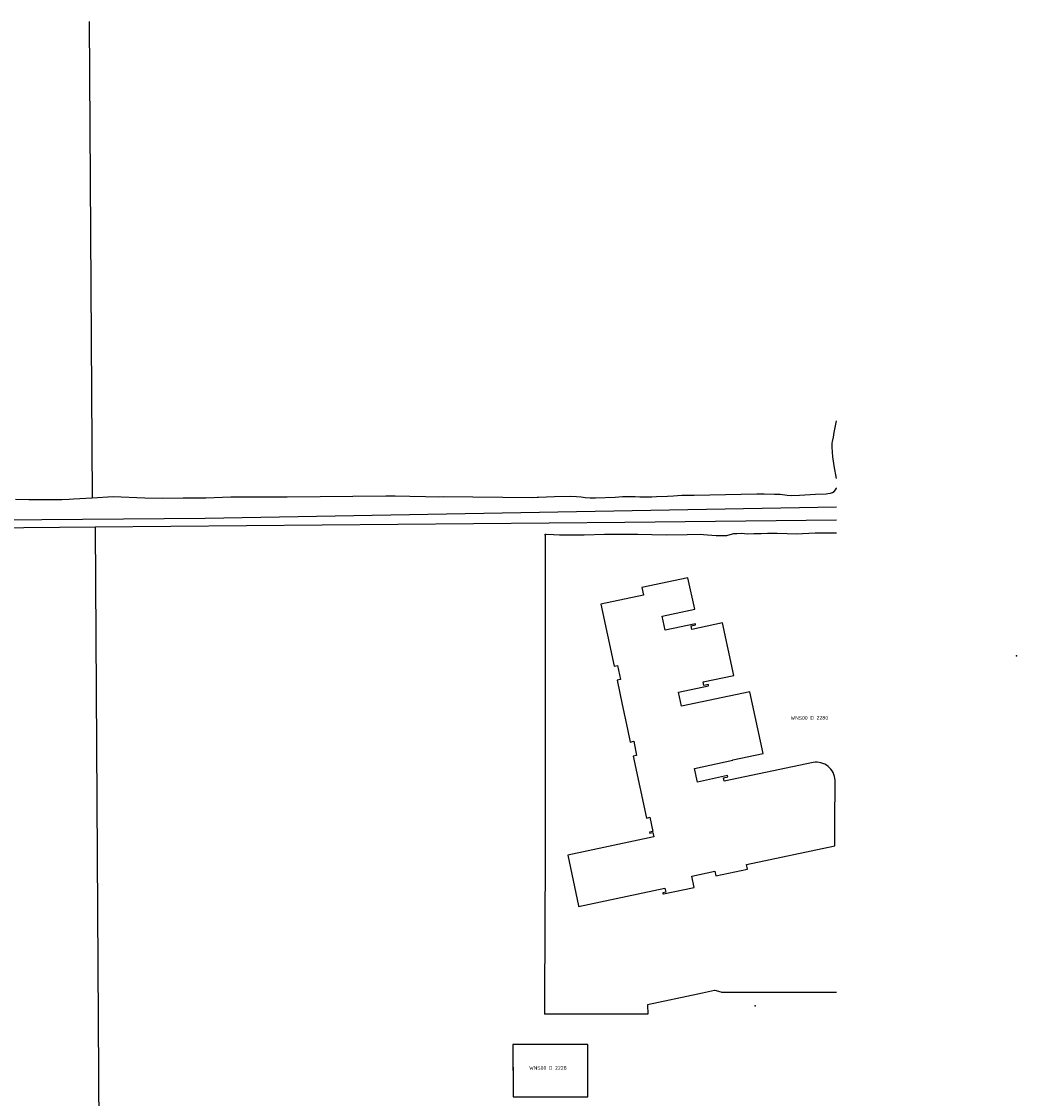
# Model space of a CAD drawing. Extents: x 122000 to 123045, y 469000 to 469500.
# Tile 4 of 4: x 122803 to 123043, y 469240 to 469500. Entities that reach past the tile are written whole.
import ezdxf
from ezdxf.enums import TextEntityAlignment as Align

# ---------------------------------------------------------------- set-up
doc = ezdxf.new("R2010")
doc.units = 0
doc.header["$LTSCALE"] = 4
doc.layers.get('0').update_dxf_attribs({"linetype": 'CONTINUOUS'})
for name, color, linetype in [('BOUWT01', 1, 'CONTINUOUS'), ('G01', 3, 'CONTINUOUS'), ('G03', 6, 'CONTINUOUS'), ('TEK-D01', 7, 'CONTINUOUS')]:
    doc.layers.add(name, color=color, linetype=linetype)
doc.styles.add('ISO', font='ISO')

# ---------------------------------------------------------------- blocks, each defined once
blk = doc.blocks.new('PERC')
at = {"color": 0}
blk.add_point((50, 15), dxfattribs=at)
at = {"color": 0, "style": 'ISO'}
blk.add_attdef('PERC', (50.6, 15), '', height=0.9, dxfattribs=at)

msp = doc.modelspace()

# ---------------------------------------------------------------- linework, layer by layer
at = {"layer": 'BOUWT01'}
for points in [[(122994.303, 469321.108), (122972.839, 469316.571), (122972.652, 469317.436), (122973.739, 469317.67), (122973.675, 469317.964), (122966.415, 469316.396), (122965.715, 469319.695), (122974.925, 469321.659), (122974.904, 469321.757), (122982.24, 469323.322), (122979.064, 469338.213), (122962.535, 469334.687), (122961.812, 469338.095), (122969.107, 469339.647), (122969.045, 469339.94), (122967.957, 469339.709), (122967.773, 469340.574), (122975.168, 469342.159), (122972.453, 469354.823), (122965.059, 469353.239), (122964.872, 469354.104), (122965.959, 469354.338), (122965.895, 469354.632), (122958.636, 469353.064), (122957.917, 469356.451), (122965.736, 469358.123), (122964.108, 469365.737), (122952.984, 469363.357), (122953.359, 469361.518), (122943.1, 469359.34), (122946.271, 469344.394), (122947.1, 469344.57), (122947.818, 469341.171), (122946.999, 469340.997), (122948.246, 469335.139)], [(122948.246, 469335.139), (122949.512, 469329.194)], [(122949.512, 469329.194), (122950.181, 469326.053), (122951.003, 469326.228), (122951.721, 469322.83), (122950.902, 469322.655), (122954.087, 469307.713), (122954.919, 469307.89), (122955.623, 469304.493), (122954.839, 469304.33), (122954.885, 469304.071)], [(122999.593, 469306.377), (122999.614, 469316.812)], [(122999.583, 469301.174), (122999.593, 469306.377)], [(122954.885, 469304.071), (122955.66, 469304.209), (122955.869, 469303.201), (122935.072, 469298.763), (122937.684, 469286.481)], [(122958.221, 469289.416), (122965.588, 469290.98), (122965.009, 469293.711), (122970.593, 469294.91), (122970.845, 469293.727), (122978.452, 469295.348), (122978.211, 469296.478), (122999.583, 469301.029), (122999.583, 469301.174)], [(122937.684, 469286.481), (122937.706, 469286.377), (122958.53, 469290.817), (122958.739, 469289.828), (122958.015, 469289.675), (122958.076, 469289.386), (122958.221, 469289.416)], [(122939.967, 469240.415), (122939.953, 469253.05), (122921.863, 469253.03), (122921.875, 469242.199)], [(122921.875, 469242.199), (122921.877, 469240.395), (122939.967, 469240.415)]]:
    msp.add_lwpolyline(points, dxfattribs=at)
msp.add_lwpolyline([(122999.614, 469316.812, 0.451862), (122994.303, 469321.108)], format="xyb", dxfattribs=at)
at = {"layer": 'G01'}
for points in [[(122819.593, 469500), (122820.297, 469385.03)], [(123000, 469389.716), (122999.42, 469392.77), (122999.08, 469394.92), (122999.01, 469396.01), (122998.94, 469397.33), (122998.92, 469398.1), (122998.97, 469398.64), (122999.22, 469399.68), (122999.37, 469400.75), (123000, 469403.636)], [(122956.49, 469385.33), (122959.19, 469385.45), (122960.59, 469385.53), (122961.61, 469385.6), (122962.65, 469385.65), (122963.72, 469385.68), (122964.71, 469385.63), (122965.61, 469385.62), (122980.706, 469385.945), (122982.54, 469385.95), (122985.03, 469385.93), (122986.33, 469385.87), (122988.07, 469385.68), (122989.22, 469385.6), (122991.01, 469385.63), (122994.89, 469385.9)], [(122994.89, 469385.9), (122997.49, 469386), (122997.85, 469386.04), (122998.48, 469386.17), (122998.97, 469386.32), (122999.41, 469386.58), (122999.74, 469386.92), (122999.97, 469387.34), (123000, 469387.444)], [(122801.76, 469384.66), (122804.95, 469384.59), (122808.17, 469384.58), (122812.96, 469384.65), (122814.7, 469384.71), (122815.76, 469384.78), (122820.297, 469385.03)], [(122820.297, 469385.03), (122825.36, 469385.31), (122833.03, 469384.98), (122837.23, 469384.94), (122842.21, 469385), (122847.69, 469385), (122853.77, 469385.26), (122857.58, 469385.29), (122866.3, 469385.24), (122867.33, 469385.29), (122891.151, 469385.473), (122893.42, 469385.46), (122896.97, 469385.41), (122900.76, 469385.37), (122903.79, 469385.29), (122904.978, 469385.368), (122926.54, 469385.13), (122927.68, 469385.14), (122927.99, 469385.18), (122931.9, 469385.3), (122935.86, 469385.39), (122937.22, 469385.36), (122938.3, 469385.23), (122939.26, 469385.13), (122940.53, 469385.05), (122941.75, 469384.99), (122946.52, 469385.21), (122948.33, 469385.3), (122949.32, 469385.34), (122950.37, 469385.35), (122951.36, 469385.33), (122952.53, 469385.27), (122954.1, 469385.27), (122955.36, 469385.29), (122956.49, 469385.33)], [(122820.992, 469377.991), (122948.865, 469379.154), (123000, 469379.704)], [(122669.569, 469376.748), (122734.757, 469377.206), (122820.992, 469377.991)], [(122820.992, 469377.991), (122822.901, 469060.554), (122823.12, 469000)], [(122929.615, 469375.964), (122929.646, 469295.294), (122929.594, 469284.761)], [(122929.615, 469376.219), (122929.87, 469376.27), (122931.66, 469376.14), (122933.12, 469376.06), (122935.55, 469376.06), (122939.08, 469376.12), (122943.94, 469376.21), (122950.75, 469376.26), (122952.01, 469376.24), (122955.36, 469376.13), (122958.86, 469376.05), (122963.88, 469376.19), (122967.03, 469376.21), (122967.9, 469376.14), (122968.84, 469376.06), (122969.9, 469376.02), (122970.9, 469375.94), (122971.85, 469375.93), (122972.69, 469375.88), (122973.53, 469375.95), (122974.28, 469376.13), (122975.22, 469376.39), (122975.87, 469376.44), (122977.05, 469376.47), (122978.45, 469376.36), (122979.99, 469376.41), (122981.79, 469376.42), (122983.29, 469376.45), (122985.68, 469376.45), (122988.06, 469376.4), (122990.21, 469376.36), (122994.85, 469376.57), (123000, 469376.561)], [(122929.615, 469375.964), (122929.615, 469376.219)], [(122929.594, 469284.761), (122929.472, 469260.329)], [(122967.607, 469265.438), (122966.481, 469265.178), (122954.349, 469262.622), (122954.388, 469260.357)], [(122970.683, 469266.046), (122970.476, 469266.1), (122967.607, 469265.438)], [(122972.098, 469265.674), (122970.683, 469266.046)], [(123000, 469265.601), (122972.295, 469265.622), (122972.098, 469265.674)], [(122954.388, 469260.357), (122929.472, 469260.329)], [(122939.967, 469240.415), (122939.953, 469253.05), (122921.863, 469253.03), (122921.877, 469240.395), (122939.967, 469240.415)]]:
    msp.add_lwpolyline(points, dxfattribs=at)
at = {"layer": 'G03'}
msp.add_lwpolyline([(122015.628, 469374.678), (122021.698, 469374.724), (122052.956, 469374.796), (122153.82, 469375.274), (122375.552, 469377.04), (122490.348, 469377.822), (122699.459, 469378.933), (122847.597, 469380.112), (123000, 469382.878)], dxfattribs=at)

# ---------------------------------------------------------------- block references
at = {"layer": 'TEK-D01'}
ref = msp.add_blockref('PERC', (122993.412, 469331.89), dxfattribs=at)
ref.add_attrib('PERC', 'WNS00 D 2280', dxfattribs={"layer": '0', "color": 0, "height": 0.9, "style": 'ISO'}).set_placement((122993.412, 469331.89), align=Align.MIDDLE)
ref = msp.add_blockref('PERC', (122930.308, 469247.377), dxfattribs=at)
ref.add_attrib('PERC', 'WNS00 D 2228', dxfattribs={"layer": '0', "color": 0, "height": 0.9, "style": 'ISO'}).set_placement((122930.308, 469247.377), align=Align.MIDDLE)

doc.saveas('drawing.dxf')
